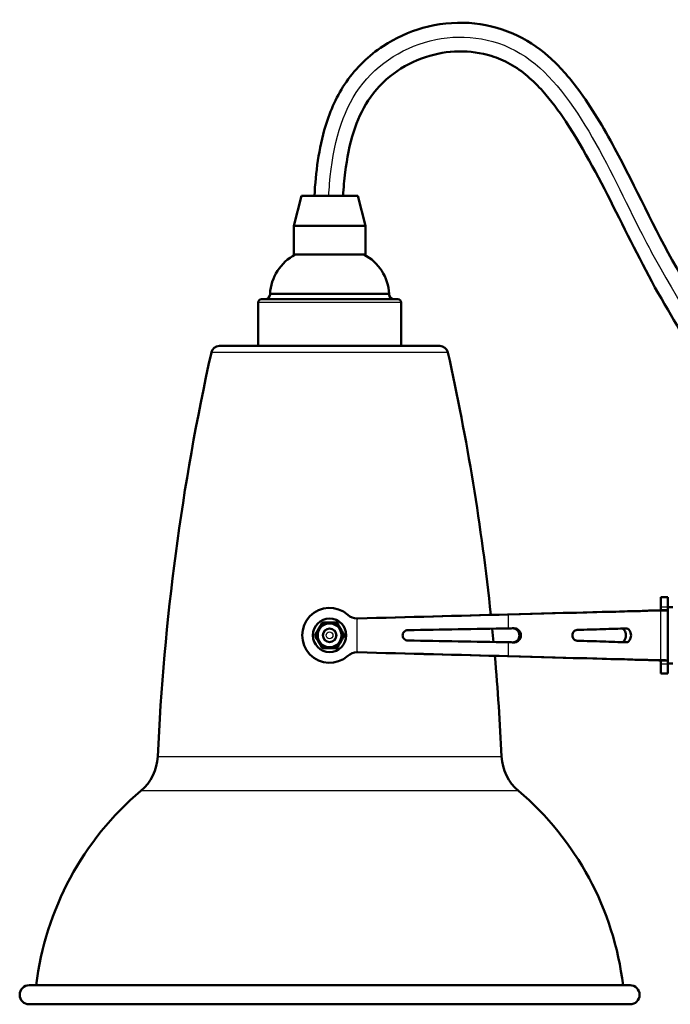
# Model space of a CAD drawing. Header units: millimetres. Extents: x 293 to 805, y 177 to 706.
# Tile 3 of 8: x 558 to 694, y 177 to 383. Entities that reach past the tile are written whole.
import ezdxf

# ---------------------------------------------------------------- set-up
doc = ezdxf.new("R2010")
doc.units = ezdxf.units.MM
doc.header["$LTSCALE"] = 0.75
doc.layers.add('Visible', color=7, linetype='Continuous', lineweight=50)
doc.layers.add('Visible Narrow', color=7, linetype='Continuous', lineweight=25)

msp = doc.modelspace()

# ---------------------------------------------------------------- linework, layer by layer
at = {"layer": 'Visible', "extrusion": (-1, 2.22045e-16, 2.96622e-13)}
for p, q in [((616.87, 346.17), (615.27, 339.87)), ((628.67, 346.17), (630.27, 339.87)), ((615.27, 339.87), (615.27, 333.87)), ((630.27, 339.87), (630.27, 333.87)), ((610.27, 325.61), (610.27, 325.52)), ((635.27, 325.61), (635.27, 325.52)), ((607.77, 323.82), (607.77, 314.72)), ((637.77, 323.82), (637.77, 314.72)), ((693.72, 262.06), (692.22, 262.06)), ((692.22, 259.31, 8.94), (693.72, 259.31, 8.94)), ((694.72, 259.96), (693.72, 259.96)), ((693.72, 259.31, 8.94), (693.72, 248.81, 8.94)), ((692.22, 248.81, 8.94), (693.72, 248.81, 8.94)), ((694.72, 248.16), (693.72, 248.16)), ((693.72, 246.06), (692.22, 246.06))]:
    msp.add_line(p, q, dxfattribs=at)
at = {"layer": 'Visible'}
msp.add_circle((622.77, 254.06, 39.22), 3.5, dxfattribs=at)
at = {"layer": 'Visible', "extrusion": (-2.97905e-13, 8.39025e-17, -1)}
msp.add_circle((-622.77, 254.06, -42.07), 2.5, dxfattribs=at)
at = {"layer": 'Visible', "extrusion": (-2.96622e-13, -2.22045e-16, -1)}
msp.add_circle((-622.77, 254.06, -44), 1.4, dxfattribs=at)
at = {"layer": 'Visible', "extrusion": (-6.24359e-15, -1, 2.22045e-16)}
msp.add_arc((622.77, 0, -346.17), 5.9, 0, 180, dxfattribs=at)
at = {"layer": 'Visible', "extrusion": (-7.32747e-15, -1, 2.22045e-16)}
for centre in [(622.77, 0, -339.87), (622.77, 0, -333.87)]:
    msp.add_arc(centre, 7.5, 0, 180, dxfattribs=at)
at = {"layer": 'Visible', "extrusion": (-2.96622e-13, -2.22045e-16, -1)}
for centre, radius, start, end in [((-620.26, 325.04), 10, 3.3059, 62.0737), ((-625.29, 325.04), 10, 117.9263, 176.6941), ((-608.47, 323.82), 0.7, 0, 90), ((-609.27, 325.52), 1, 180, 270), ((-636.27, 325.52), 1, 270, 0), ((-637.07, 323.82), 0.7, 90, 180), ((-599.67, 312.97), 1.75, 12.5546, 90), ((-645.87, 312.97), 1.75, 90, 167.4454), ((-1077.29, 206.61), 491.06, 2.5721, 12.5546), ((-168.26, 206.61), 491.06, 167.4454, 173.9534), ((-622.77, 254.06, -38.62), 5.75, 228.4194, 131.5806), ((-628.58, 260.6, -38.62), 3, 271.0913, 311.5806), ((-168.26, 206.61), 491.06, 174.2921, 174.6196), ((-628.58, 247.51, -38.62), 3, 48.4194, 88.9087), ((-168.26, 206.61), 491.06, 174.96, 177.4279), ((-576.73, 229.1), 10, 182.5721, 229.7209), ((-668.82, 229.1), 10, 310.2791, 357.4279), ((-624.19, 173.09), 63.42, 6.9158, 49.7209), ((-621.35, 173.09), 63.42, 130.2791, 173.0842), ((-559.77, 178.72), 2, 270, 90), ((-685.77, 178.72), 2, 90, 270)]:
    msp.add_arc(centre, radius, start, end, dxfattribs=at)
at = {"layer": 'Visible', "extrusion": (-7.67529e-15, -1, 2.22045e-16)}
msp.add_arc((622.77, 0, -324.52), 14.3, 0, 180, dxfattribs=at)
at = {"layer": 'Visible', "extrusion": (-5.90639e-15, -1, 2.22045e-16)}
msp.add_arc((622.77, 0, -325.61), 12.5, 0, 180, dxfattribs=at)
at = {"layer": 'Visible', "extrusion": (7.14324e-15, 1, -2.22045e-16)}
msp.add_arc((-622.77, 0, 314.72), 23.1, 0, 180, dxfattribs=at)
at = {"layer": 'Visible', "extrusion": (-1, 2.22045e-16, 2.96622e-13)}
for centre, start, end in [((-254.06, 0, -692.22), 138.5985, 180), ((-254.06, 0, -693.72), 138.5985, 180), ((-254.06, 0, -692.22), 0, 41.4015), ((-254.06, 0, -693.72), 0, 41.4015)]:
    msp.add_arc(centre, 8, start, end, dxfattribs=at)
at = {"layer": 'Visible', "extrusion": (0.02635, -0.999653, -1.44805e-14)}
msp.add_arc((635.09, -189.46, -240.95), 226.58, 81.9846, 89.9659, dxfattribs=at)
at = {"layer": 'Visible', "extrusion": (0.026177, -0.999657, 2.82108e-13)}
msp.add_arc((635.05, -189.46, -241.06), 228.08, 81.9845, 89.9659, dxfattribs=at)
at = {"layer": 'Visible'}
for centre, start, end in [((621.5, 256.26, 41.16), 90, 150), ((624.05, 256.26, 41.16), 30, 90), ((620.23, 254.06, 41.16), 150, 210), ((625.32, 254.06, 41.16), 330, 30), ((621.5, 251.85, 41.16), 210, 270), ((624.05, 251.85, 41.16), 270, 330)]:
    msp.add_arc(centre, 0.5, start, end, dxfattribs=at)
at = {"layer": 'Visible', "extrusion": (-0.000250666, -0.013158, -0.999913)}
msp.add_arc((-628.57, 260.07, -42.16), 3, 268.4997, 271.0915, dxfattribs=at)
at = {"layer": 'Visible', "extrusion": (-0.000250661, -0.013071, -0.999915)}
msp.add_arc((-628.57, 260.05, -40.64), 2.96, 268.4898, 269.9988, dxfattribs=at)
at = {"layer": 'Visible', "extrusion": (0.017253, -0.999848, -0.002631)}
for centre, radius, start, end in [((632.83, -190.01, -244.18), 227.99, 81.983, 87.3296), ((658.54, -7.45, -244.18), 43.63, 80.5365, 81.983)]:
    msp.add_arc(centre, radius, start, end, dxfattribs=at)
at = {"layer": 'Visible', "extrusion": (-0.017253, -0.999848, 0.002631)}
for centre, radius, start, end in [((624.06, -188.68, -263.86), 227.99, 81.983, 87.3296), ((649.77, -6.11, -263.86), 43.63, 80.5365, 81.983)]:
    msp.add_arc(centre, radius, start, end, dxfattribs=at)
at = {"layer": 'Visible', "extrusion": (-0.000250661, 0.013158, -0.999913)}
msp.add_arc((-628.57, 248, -35.48), 3, 88.9085, 91.5003, dxfattribs=at)
at = {"layer": 'Visible', "extrusion": (-0.000250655, 0.013071, -0.999915)}
msp.add_arc((-628.57, 248.02, -34), 2.96, 90.0005, 91.5102, dxfattribs=at)
at = {"layer": 'Visible', "extrusion": (-0.02635, -0.999653, 3.39498e-13)}
msp.add_arc((621.7, -189.46, -266.99), 226.58, 81.9846, 89.9659, dxfattribs=at)
at = {"layer": 'Visible', "extrusion": (-0.026177, -0.999657, 3.24345e-15)}
msp.add_arc((621.75, -189.46, -266.88), 228.08, 81.9845, 89.9659, dxfattribs=at)
at = {"layer": 'Visible', "extrusion": (-6.98912e-15, -1, 2.22045e-16)}
for centre in [(622.77, 0, -180.72), (622.77, 0, -176.72)]:
    msp.add_arc(centre, 63, 0, 180, dxfattribs=at)
at = {"layer": 'Visible', "extrusion": (0.027109, -0.999632, -8.35156e-15)}
msp.add_ellipse((654.23, 258.27, -6.79), major_axis=(-42.11, -1.14, 0), ratio=0.999632, start_param=3.653803, end_param=4.572445, dxfattribs=at)
at = {"layer": 'Visible', "extrusion": (0.026177, -0.999657, -7.83431e-15)}
msp.add_ellipse((654.23, 258.27, -6.79), major_axis=(43.61, 1.14, 0), ratio=0.999657, start_param=0.51221, end_param=1.430853, dxfattribs=at)
at = {"layer": 'Visible', "extrusion": (-0.027109, -0.999632, 7.8497e-15)}
msp.add_ellipse((654.23, 249.84, -6.79), major_axis=(-42.11, 1.14, 0), ratio=0.999632, start_param=3.653803, end_param=4.572445, dxfattribs=at)
at = {"layer": 'Visible', "extrusion": (-0.026177, -0.999657, 7.73336e-15)}
msp.add_ellipse((654.23, 249.84, -6.79), major_axis=(43.61, -1.14, 0), ratio=0.999657, start_param=0.51221, end_param=1.430853, dxfattribs=at)
at = {"layer": 'Visible'}
for points, knots in [([(619.58, 346.17), (619.87, 351.1), (620.48, 356.08), (622.91, 364.07), (624.33, 367.27), (628.33, 373.02), (631, 375.6), (636.55, 379.25), (639.4, 380.54), (645.45, 382.24), (648.77, 382.61), (655.15, 382.21), (658.31, 381.46), (663.92, 379.03), (666.44, 377.36), (670.96, 373.38), (672.99, 371.04), (677.74, 364.7), (680.22, 360.48), (686.98, 347.93), (690.84, 339.34), (701.67, 320.29), (708.5, 309.68), (715.58, 292.51), (717.63, 286.82), (721.23, 277.43), (722.71, 273.71), (725.33, 268.28), (726.28, 266.48), (728.51, 263), (729.8, 261.28), (731.42, 259.96)], [0, 0, 0, 0, 1.48208, 1.48208, 2.505803, 2.505803, 3.582519, 3.582519, 4.498113, 4.498113, 5.470481, 5.470481, 6.416712, 6.416712, 7.303442, 7.303442, 8.222159, 8.222159, 9.681119, 9.681119, 12.499564, 12.499564, 16.253778, 16.253778, 18.06999, 18.06999, 19.268703, 19.268703, 19.878485, 19.878485, 20.506825, 20.506825, 20.506825, 20.506825]), ([(722.87, 260.71), (721, 263.46), (719.48, 266.46), (715.62, 274.99), (713.57, 280.67), (706.57, 299.25), (700.05, 311.55), (685.65, 335.96), (680.26, 349.64), (670.83, 363.98), (669.25, 366.12), (665.51, 370.31), (663.25, 372.35), (659.39, 374.5), (658.05, 375.07), (654.49, 376.18), (652.17, 376.5), (647.52, 376.42), (645.15, 376.01), (640.5, 374.47), (638.19, 373.28), (634.1, 370.21), (632.27, 368.3), (629.56, 364.14), (628.57, 361.92), (626.95, 356.88), (626.4, 354.01), (625.84, 349.49), (625.7, 347.83), (625.6, 346.17)], [0.091237, 0.091237, 0.091237, 0.091237, 1.089653, 1.089653, 2.899959, 2.899959, 7.044833, 7.044833, 11.402028, 11.402028, 12.195913, 12.195913, 13.085813, 13.085813, 13.518499, 13.518499, 14.205209, 14.205209, 14.911403, 14.911403, 15.67319, 15.67319, 16.444679, 16.444679, 17.161728, 17.161728, 18.031374, 18.031374, 18.529494, 18.529494, 18.529494, 18.529494]), ([(692.22, 260.06, 5.29), (692.22, 259.82, 5.56), (692.22, 259.63, 5.87), (692.22, 259.37, 6.56), (692.22, 259.31, 6.91), (692.22, 259.31, 7.28)], [0, 0, 0, 0, 0.001079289, 0.001079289, 0.002158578, 0.002158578, 0.002158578, 0.002158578]), ([(693.72, 260.06, 5.29), (693.72, 259.82, 5.56), (693.72, 259.63, 5.87), (693.72, 259.37, 6.56), (693.72, 259.31, 6.91), (693.72, 259.31, 7.28)], [0, 0, 0, 0, 0.001079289, 0.001079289, 0.002158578, 0.002158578, 0.002158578, 0.002158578]), ([(690.94, 259.27, 13.85), (691.36, 259.28, 13.1), (691.68, 259.29, 12.3), (692.11, 259.3, 10.65), (692.22, 259.31, 9.8), (692.22, 259.31, 8.94)], [-0.512931, -0.512931, -0.512931, -0.512931, -0.2564664, -0.2564664, -0.000001, -0.000001, -0.000001, -0.000001]), ([(692.25, 259.27, 14.58), (692.73, 259.28, 13.72), (693.1, 259.29, 12.81), (693.6, 259.3, 10.91), (693.72, 259.31, 9.93), (693.72, 259.31, 8.94)], [-0.5898635, -0.5898635, -0.5898635, -0.5898635, -0.2949321, -0.2949321, 0, 0, 0, 0]), ([(620.14, 254.9, 41.31), (620.18, 254.98, 41.33), (620.23, 255.07, 41.35), (620.28, 255.15, 41.36), (620.33, 255.24, 41.37), (620.38, 255.32, 41.37), (620.43, 255.41, 41.37), (620.48, 255.5, 41.37), (620.53, 255.58, 41.36), (620.58, 255.67, 41.36), (620.63, 255.75, 41.35), (620.68, 255.84, 41.33), (620.72, 255.92, 41.31)], [0, 0, 0, 0, 0.000297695, 0.000297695, 0.000297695, 0.000594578, 0.000594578, 0.000594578, 0.000892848, 0.000892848, 0.000892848, 0.001189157, 0.001189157, 0.001189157, 0.001189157]), ([(622.18, 256.76, 41.31), (622.28, 256.76, 41.33), (622.38, 256.76, 41.35), (622.48, 256.76, 41.36), (622.58, 256.76, 41.37), (622.67, 256.76, 41.37), (622.77, 256.76, 41.37), (622.87, 256.76, 41.37), (622.97, 256.76, 41.36), (623.07, 256.76, 41.36), (623.17, 256.76, 41.35), (623.27, 256.76, 41.33), (623.36, 256.76, 41.31)], [0, 0, 0, 0, 0.000297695, 0.000297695, 0.000297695, 0.000594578, 0.000594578, 0.000594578, 0.000892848, 0.000892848, 0.000892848, 0.001189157, 0.001189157, 0.001189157, 0.001189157]), ([(624.82, 255.92, 41.31), (624.87, 255.84, 41.33), (624.92, 255.75, 41.35), (624.97, 255.66, 41.36), (625.02, 255.58, 41.37), (625.07, 255.49, 41.37), (625.12, 255.41, 41.37), (625.17, 255.32, 41.37), (625.21, 255.24, 41.36), (625.26, 255.15, 41.36), (625.31, 255.07, 41.35), (625.36, 254.98, 41.33), (625.41, 254.9, 41.31)], [0, 0, 0, 0, 0.000297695, 0.000297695, 0.000297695, 0.000594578, 0.000594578, 0.000594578, 0.000892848, 0.000892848, 0.000892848, 0.001189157, 0.001189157, 0.001189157, 0.001189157]), ([(639.14, 255.14, 38.37), (639, 255.14, 38.38), (638.86, 255.11, 38.39), (638.73, 255.06, 38.39), (638.6, 255, 38.4), (638.49, 254.92, 38.4), (638.39, 254.82, 38.41), (638.29, 254.72, 38.41), (638.21, 254.6, 38.41), (638.16, 254.47, 38.42), (638.1, 254.34, 38.42), (638.08, 254.2, 38.42), (638.08, 254.06, 38.42), (638.08, 253.92, 38.42), (638.1, 253.78, 38.42), (638.16, 253.65, 38.42), (638.18, 253.58, 38.42), (638.22, 253.52, 38.41), (638.26, 253.46, 38.41), (638.29, 253.4, 38.41), (638.34, 253.35, 38.41), (638.39, 253.3, 38.41), (638.49, 253.2, 38.4), (638.6, 253.11, 38.4), (638.73, 253.06, 38.39), (638.86, 253, 38.39), (639, 252.97, 38.38), (639.14, 252.97, 38.37)], [0, 0, 0, 0, 0.000419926, 0.000419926, 0.000419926, 0.000839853, 0.000839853, 0.000839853, 0.001259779, 0.001259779, 0.001259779, 0.001679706, 0.001679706, 0.001679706, 0.002099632, 0.002099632, 0.002099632, 0.002309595, 0.002309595, 0.002309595, 0.002519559, 0.002519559, 0.002519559, 0.002939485, 0.002939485, 0.002939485, 0.003359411, 0.003359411, 0.003359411, 0.003359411]), ([(661.26, 252.59, 34.73), (661.32, 252.59, 34.72), (661.38, 252.6, 34.71), (661.53, 252.63, 34.68), (661.62, 252.65, 34.67), (661.87, 252.76, 34.62), (662.02, 252.86, 34.59), (662.26, 253.1, 34.55), (662.38, 253.26, 34.52), (662.54, 253.66, 34.49), (662.58, 253.86, 34.48), (662.58, 254.3, 34.48), (662.53, 254.5, 34.49), (662.4, 254.81, 34.52), (662.29, 254.97, 34.54), (662.06, 255.21, 34.58), (661.92, 255.33, 34.61), (661.63, 255.46, 34.66), (661.54, 255.49, 34.68), (661.38, 255.52, 34.71), (661.32, 255.52, 34.72), (661.26, 255.53, 34.73)], [0.0109432, 0.0109432, 0.0109432, 0.0109432, 0.0286209, 0.0286209, 0.05716, 0.05716, 0.1118144, 0.1118144, 0.1564752, 0.1564752, 0.1936477, 0.1936477, 0.2388929, 0.2388929, 0.2954453, 0.2954453, 0.3379515, 0.3379515, 0.3569188, 0.3569188, 0.3687365, 0.3687365, 0.3687365, 0.3687365]), ([(661.4, 252.58, 36.22), (661.51, 252.58, 36.21), (661.61, 252.59, 36.19), (661.82, 252.63, 36.15), (661.91, 252.66, 36.14), (662.15, 252.77, 36.09), (662.32, 252.87, 36.06), (662.6, 253.16, 36.01), (662.7, 253.32, 35.99), (662.82, 253.61, 35.97), (662.88, 253.8, 35.95), (662.88, 254.26, 35.95), (662.84, 254.45, 35.96), (662.69, 254.81, 35.99), (662.58, 254.97, 36.01), (662.36, 255.2, 36.05), (662.21, 255.32, 36.08), (661.92, 255.45, 36.14), (661.82, 255.48, 36.15), (661.61, 255.52, 36.19), (661.51, 255.53, 36.21), (661.4, 255.53, 36.22)], [0, 0, 0, 0, 0.031704, 0.031704, 0.0630921, 0.0630921, 0.1096756, 0.1096756, 0.1495317, 0.1495317, 0.1751611, 0.1751611, 0.1959799, 0.1959799, 0.2197949, 0.2197949, 0.2417718, 0.2417718, 0.2525085, 0.2525085, 0.2632454, 0.2632454, 0.2632454, 0.2632454]), ([(674.66, 255.19, 31.74), (674.53, 255.18, 31.81), (674.4, 255.16, 31.87), (674.16, 255.04, 32), (674.06, 254.95, 32.05), (673.87, 254.74, 32.15), (673.8, 254.62, 32.18), (673.7, 254.35, 32.23), (673.68, 254.21, 32.24), (673.68, 253.91, 32.24), (673.7, 253.76, 32.23), (673.8, 253.49, 32.18), (673.87, 253.38, 32.15), (674.06, 253.16, 32.05), (674.16, 253.07, 32), (674.4, 252.96, 31.87), (674.53, 252.93, 31.81), (674.66, 252.92, 31.74)], [0, 0, 0, 0, 0.044882, 0.044882, 0.0874935, 0.0874935, 0.1250769, 0.1250769, 0.1651714, 0.1651714, 0.2053385, 0.2053385, 0.2430344, 0.2430344, 0.2853672, 0.2853672, 0.3296744, 0.3296744, 0.3296744, 0.3296744]), ([(684.93, 255.52, 24.18), (683.42, 255.46, 25.68), (681.79, 255.41, 27.07), (678.36, 255.3, 29.6), (676.55, 255.24, 30.74), (674.66, 255.19, 31.74)], [-1.280579, -1.280579, -1.280579, -1.280579, -0.64029, -0.64029, -0.000001, -0.000001, -0.000001, -0.000001]), ([(684.1, 252.63, 22.89), (684.16, 252.64, 22.83), (684.22, 252.67, 22.77), (684.39, 252.77, 22.6), (684.5, 252.87, 22.49), (684.66, 253.11, 22.32), (684.75, 253.26, 22.23), (684.86, 253.66, 22.11), (684.89, 253.86, 22.08), (684.89, 254.3, 22.08), (684.85, 254.49, 22.12), (684.76, 254.81, 22.21), (684.69, 254.97, 22.29), (684.53, 255.2, 22.46), (684.43, 255.32, 22.56), (684.23, 255.44, 22.76), (684.17, 255.47, 22.83), (684.1, 255.49, 22.89)], [0.0325204, 0.0325204, 0.0325204, 0.0325204, 0.0578487, 0.0578487, 0.111691, 0.111691, 0.1556352, 0.1556352, 0.1921236, 0.1921236, 0.2366173, 0.2366173, 0.2923723, 0.2923723, 0.3339549, 0.3339549, 0.3511001, 0.3511001, 0.3511001, 0.3511001]), ([(684.93, 252.6, 24.18), (685.01, 252.59, 24.11), (685.08, 252.6, 24.03), (685.23, 252.64, 23.88), (685.3, 252.67, 23.81), (685.46, 252.78, 23.65), (685.58, 252.87, 23.52), (685.78, 253.17, 23.32), (685.85, 253.33, 23.24), (685.95, 253.67, 23.14), (685.98, 253.85, 23.11), (685.98, 254.26, 23.11), (685.95, 254.44, 23.14), (685.85, 254.81, 23.25), (685.77, 254.97, 23.33), (685.61, 255.2, 23.49), (685.51, 255.31, 23.6), (685.3, 255.44, 23.81), (685.23, 255.47, 23.88), (685.08, 255.51, 24.03), (685.01, 255.52, 24.11), (684.93, 255.52, 24.18)], [0, 0, 0, 0, 0.0319728, 0.0319728, 0.0636277, 0.0636277, 0.107057, 0.107057, 0.1429342, 0.1429342, 0.1772204, 0.1772204, 0.211281, 0.211281, 0.2517705, 0.2517705, 0.2920913, 0.2920913, 0.3123427, 0.3123427, 0.3325869, 0.3325869, 0.3325869, 0.3325869]), ([(620.72, 252.19, 41.31), (620.68, 252.28, 41.33), (620.63, 252.36, 41.35), (620.58, 252.45, 41.36), (620.53, 252.53, 41.37), (620.48, 252.62, 41.37), (620.43, 252.7, 41.37), (620.38, 252.79, 41.37), (620.33, 252.88, 41.36), (620.28, 252.96, 41.36), (620.23, 253.05, 41.35), (620.18, 253.13, 41.33), (620.14, 253.21, 41.31)], [0, 0, 0, 0, 0.000297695, 0.000297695, 0.000297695, 0.000594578, 0.000594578, 0.000594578, 0.000892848, 0.000892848, 0.000892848, 0.001189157, 0.001189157, 0.001189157, 0.001189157]), ([(625.41, 253.21, 41.31), (625.36, 253.13, 41.33), (625.31, 253.05, 41.35), (625.26, 252.96, 41.36), (625.21, 252.87, 41.37), (625.16, 252.79, 41.37), (625.11, 252.7, 41.37), (625.07, 252.62, 41.37), (625.02, 252.53, 41.36), (624.97, 252.45, 41.36), (624.92, 252.36, 41.35), (624.87, 252.28, 41.33), (624.82, 252.19, 41.31)], [0, 0, 0, 0, 0.000297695, 0.000297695, 0.000297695, 0.000594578, 0.000594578, 0.000594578, 0.000892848, 0.000892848, 0.000892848, 0.001189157, 0.001189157, 0.001189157, 0.001189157]), ([(684.93, 252.6, 24.18), (683.42, 252.65, 25.68), (681.79, 252.71, 27.07), (678.36, 252.82, 29.6), (676.55, 252.87, 30.74), (674.66, 252.92, 31.74)], [0, 0, 0, 0, 0.64028, 0.64028, 1.280559, 1.280559, 1.280559, 1.280559]), ([(623.36, 251.35, 41.31), (623.27, 251.35, 41.33), (623.17, 251.35, 41.35), (623.07, 251.35, 41.36), (622.97, 251.35, 41.37), (622.87, 251.35, 41.37), (622.77, 251.35, 41.37), (622.67, 251.35, 41.37), (622.57, 251.35, 41.36), (622.48, 251.35, 41.36), (622.38, 251.35, 41.35), (622.28, 251.35, 41.33), (622.18, 251.35, 41.31)], [0, 0, 0, 0, 0.000297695, 0.000297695, 0.000297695, 0.000594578, 0.000594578, 0.000594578, 0.000892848, 0.000892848, 0.000892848, 0.001189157, 0.001189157, 0.001189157, 0.001189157]), ([(692.22, 248.81, 8.94), (692.22, 248.81, 9.8), (692.11, 248.81, 10.65), (691.68, 248.82, 12.3), (691.36, 248.83, 13.1), (690.94, 248.85, 13.85)], [-0.512932, -0.512932, -0.512932, -0.512932, -0.2564661, -0.2564661, -0.000001, -0.000001, -0.000001, -0.000001]), ([(692.22, 248.81, 7.28), (692.22, 248.81, 6.91), (692.22, 248.74, 6.56), (692.22, 248.48, 5.87), (692.22, 248.3, 5.56), (692.22, 248.06, 5.29)], [0, 0, 0, 0, 0.00107928, 0.00107928, 0.002158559, 0.002158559, 0.002158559, 0.002158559]), ([(693.72, 248.81, 8.94), (693.72, 248.81, 9.93), (693.6, 248.81, 10.91), (693.1, 248.82, 12.81), (692.73, 248.83, 13.72), (692.25, 248.85, 14.58)], [-0.5898644, -0.5898644, -0.5898644, -0.5898644, -0.2949319, -0.2949319, 0, 0, 0, 0]), ([(693.72, 248.81, 7.28), (693.72, 248.81, 6.91), (693.72, 248.74, 6.56), (693.72, 248.48, 5.87), (693.72, 248.3, 5.56), (693.72, 248.06, 5.29)], [0, 0, 0, 0, 0.00107928, 0.00107928, 0.002158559, 0.002158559, 0.002158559, 0.002158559])]:
    msp.add_open_spline(points, degree=3, knots=knots, dxfattribs=at)
for points in [[(620.72, 255.92, 41.31), (620.84, 256.12, 41.26), (620.95, 256.31, 41.2), (621.07, 256.51, 41.16)], [(621.5, 256.76, 41.16), (621.73, 256.76, 41.2), (621.96, 256.76, 41.26), (622.18, 256.76, 41.31)], [(623.36, 256.76, 41.31), (623.59, 256.76, 41.26), (623.82, 256.76, 41.2), (624.05, 256.76, 41.16)], [(624.48, 256.51, 41.16), (624.59, 256.31, 41.2), (624.71, 256.12, 41.26), (624.82, 255.92, 41.31)], [(619.79, 254.31, 41.16), (619.91, 254.51, 41.2), (620.02, 254.7, 41.26), (620.14, 254.9, 41.31)], [(625.41, 254.9, 41.31), (625.52, 254.7, 41.26), (625.64, 254.51, 41.2), (625.75, 254.31, 41.16)], [(620.14, 253.21, 41.31), (620.02, 253.41, 41.26), (619.91, 253.61, 41.2), (619.79, 253.81, 41.16)], [(621.07, 251.6, 41.16), (620.95, 251.8, 41.2), (620.84, 252, 41.26), (620.72, 252.19, 41.31)], [(624.82, 252.19, 41.31), (624.71, 252, 41.26), (624.59, 251.8, 41.2), (624.48, 251.6, 41.16)], [(625.75, 253.81, 41.16), (625.64, 253.61, 41.2), (625.52, 253.41, 41.26), (625.41, 253.21, 41.31)], [(622.18, 251.35, 41.31), (621.96, 251.35, 41.26), (621.73, 251.35, 41.2), (621.5, 251.35, 41.16)], [(624.05, 251.35, 41.16), (623.82, 251.35, 41.2), (623.59, 251.35, 41.26), (623.36, 251.35, 41.31)]]:
    msp.add_open_spline(points, degree=3, dxfattribs=at)
at = {"layer": 'Visible Narrow', "extrusion": (-1, 2.22045e-16, 2.96622e-13)}
for p, q in [((692.22, 260.06, 5.29), (693.72, 260.06, 5.29)), ((660.11, 258.43, 34.91), (660.31, 258.43, 36.39)), ((660.31, 255.51, 36.39), (660.31, 258.43, 36.39)), ((690.94, 259.27, 13.85), (692.25, 259.27, 14.58)), ((692.25, 248.85, 14.58), (692.25, 259.27, 14.58)), ((628.52, 250.51, 38.62), (628.52, 257.6, 38.62)), ((628.66, 257.6, 37.12), (628.66, 257.6, 38.62)), ((660.31, 249.68, 36.39), (660.31, 252.6, 36.39)), ((628.66, 250.51, 37.12), (628.66, 250.51, 38.62)), ((660.11, 249.68, 34.91), (660.31, 249.68, 36.39)), ((690.94, 248.85, 13.85), (692.25, 248.85, 14.58)), ((692.22, 248.06, 5.29), (693.72, 248.06, 5.29))]:
    msp.add_line(p, q, dxfattribs=at)
at = {"layer": 'Visible Narrow'}
for centre, radius in [((622.77, 254.06, 43.07), 1.5), ((622.77, 254.06, 44.7), 0.7)]:
    msp.add_circle(centre, radius, dxfattribs=at)
at = {"layer": 'Visible Narrow', "extrusion": (-5.90639e-15, -1, 2.22045e-16)}
msp.add_arc((622.77, 0, -325.52), 12.5, 0, 180, dxfattribs=at)
at = {"layer": 'Visible Narrow', "extrusion": (-6.73535e-15, -1, 2.22045e-16)}
msp.add_arc((622.77, 0, -323.82), 15, 0, 180, dxfattribs=at)
at = {"layer": 'Visible Narrow', "extrusion": (-6.66667e-15, -1, 2.22045e-16)}
msp.add_arc((622.77, 0, -313.35), 24.81, 0, 180, dxfattribs=at)
at = {"layer": 'Visible Narrow', "extrusion": (-0.488412, -0.845954, 0.214048)}
for centre, start, end in [((410.1, 154.22, -510.82), 128.6822, 180), ((414.51, 154.22, -510.82), 360, 51.3178)]:
    msp.add_arc(centre, 0.5, start, end, dxfattribs=at)
at = {"layer": 'Visible Narrow', "extrusion": (-0.493144, -0.85415, 0.165034)}
for centre, start, end in [((410.1, 128.51, -518.58), 105.9524, 180), ((414.51, 128.51, -518.58), 360, 74.0476)]:
    msp.add_arc(centre, 0.5, start, end, dxfattribs=at)
at = {"layer": 'Visible Narrow', "extrusion": (0.986288, 6.98976e-14, 0.165034)}
msp.add_arc((256.26, -61.97, 619.77), 0.5, 0, 74.0476, dxfattribs=at)
at = {"layer": 'Visible Narrow', "extrusion": (-0.976823, -2.77245e-12, -0.214048)}
msp.add_arc((-256.26, -92.82, -616.61), 0.5, 128.6822, 180, dxfattribs=at)
at = {"layer": 'Visible Narrow', "extrusion": (-0.966071, -0.258275, 4.18121e-13)}
msp.add_arc((-87.39, 41.92, -667.26), 0.3, 310.312, 0, dxfattribs=at)
at = {"layer": 'Visible Narrow', "extrusion": (-0.976823, -5.03971e-13, 0.214048)}
msp.add_arc((-256.26, 173.78, -600.07), 0.5, 128.6822, 180, dxfattribs=at)
at = {"layer": 'Visible Narrow', "extrusion": (-0.966071, 0.258275, 4.79552e-14)}
msp.add_arc((-409.08, 41.92, -536.03), 0.3, 310.312, 0, dxfattribs=at)
at = {"layer": 'Visible Narrow', "extrusion": (-0.986288, 1.70252e-13, 0.165034)}
msp.add_arc((-256.26, 143.59, -608.7), 0.5, 105.9524, 180, dxfattribs=at)
at = {"layer": 'Visible Narrow', "extrusion": (0.493144, -0.85415, 0.165034)}
for centre, start, end in [((668.57, 25.73, 95.65), 360, 74.0476), ((664.16, 25.73, 95.65), 105.9524, 180)]:
    msp.add_arc(centre, 0.5, start, end, dxfattribs=at)
at = {"layer": 'Visible Narrow', "extrusion": (-0.488412, 0.845954, -0.214048)}
for centre, start, end in [((-668.57, 20.92, -97.52), 128.6822, 180), ((-664.16, 20.92, -97.52), 0, 51.3178)]:
    msp.add_arc(centre, 0.5, start, end, dxfattribs=at)
at = {"layer": 'Visible Narrow', "extrusion": (0.493144, 0.85415, 0.165034)}
for centre, start, end in [((-410.1, -46.89, 529.66), 0, 74.0476), ((-414.51, -46.89, 529.66), 105.9524, 180)]:
    msp.add_arc(centre, 0.5, start, end, dxfattribs=at)
at = {"layer": 'Visible Narrow', "extrusion": (-0.488412, -0.845954, -0.214048)}
for centre, start, end in [((410.1, -73.27, -527.36), 128.6822, 180), ((414.51, -73.27, -527.36), 0, 51.3178)]:
    msp.add_arc(centre, 0.5, start, end, dxfattribs=at)
at = {"layer": 'Visible Narrow', "extrusion": (-0.259363, -0.96578, -2.45909e-14)}
msp.add_arc((532.77, 41.92, -406.89), 0.3, 310.312, 0, dxfattribs=at)
at = {"layer": 'Visible Narrow', "extrusion": (-0.706708, -0.707505, 1.89188e-13)}
msp.add_arc((258.27, 41.92, -619.86), 0.3, 310.312, 0, dxfattribs=at)
at = {"layer": 'Visible Narrow', "extrusion": (-0.706708, 0.707505, 3.69756e-13)}
msp.add_arc((-622.96, 41.92, -260.37), 0.3, 310.312, 0, dxfattribs=at)
at = {"layer": 'Visible Narrow', "extrusion": (0.259363, -0.96578, -1.39191e-13)}
msp.add_arc((670.15, 41.92, -83.84), 0.3, 180, 229.688, dxfattribs=at)
at = {"layer": 'Visible Narrow', "extrusion": (-0.488412, 0.845954, 0.214048)}
for centre, start, end in [((-668.57, 60.04, -80.98), 128.6822, 180), ((-664.16, 60.04, -80.98), 0, 51.3178)]:
    msp.add_arc(centre, 0.5, start, end, dxfattribs=at)
at = {"layer": 'Visible Narrow', "extrusion": (-0.493144, 0.85415, 0.165034)}
for centre, start, end in [((-668.57, 55.89, -84.58), 105.9524, 180), ((-664.16, 55.89, -84.58), 0, 74.0476)]:
    msp.add_arc(centre, 0.5, start, end, dxfattribs=at)
at = {"layer": 'Visible Narrow', "extrusion": (0.259363, -0.96578, 2.64076e-14)}
msp.add_arc((664.55, 41.92, -83.84), 0.3, 310.312, 0, dxfattribs=at)
at = {"layer": 'Visible Narrow', "extrusion": (-0.706708, 0.707505, 1.64278e-13)}
msp.add_arc((-617.36, 41.92, -260.37), 0.3, 180, 229.688, dxfattribs=at)
at = {"layer": 'Visible Narrow', "extrusion": (-0.706708, -0.707505, 3.61571e-13)}
msp.add_arc((263.87, 41.92, -619.86), 0.3, 180, 229.688, dxfattribs=at)
at = {"layer": 'Visible Narrow', "extrusion": (-0.259363, -0.96578, 1.36631e-13)}
msp.add_arc((538.37, 41.92, -406.89), 0.3, 180, 229.688, dxfattribs=at)
at = {"layer": 'Visible Narrow', "extrusion": (0.986288, -1.6938e-13, 0.165034)}
msp.add_arc((251.85, -61.97, 619.77), 0.5, 105.9524, 180, dxfattribs=at)
at = {"layer": 'Visible Narrow', "extrusion": (-0.966071, 0.258275, 5.02916e-13)}
msp.add_arc((-403.48, 41.92, -536.03), 0.3, 180, 229.688, dxfattribs=at)
at = {"layer": 'Visible Narrow', "extrusion": (-0.976823, 1.50391e-13, -0.214048)}
msp.add_arc((-251.85, -92.82, -616.61), 0.5, 360, 51.3178, dxfattribs=at)
at = {"layer": 'Visible Narrow', "extrusion": (-0.976823, 1.50486e-13, 0.214048)}
msp.add_arc((-251.85, 173.78, -600.07), 0.5, 0, 51.3178, dxfattribs=at)
at = {"layer": 'Visible Narrow', "extrusion": (-0.966071, -0.258275, 7.01993e-14)}
msp.add_arc((-81.79, 41.92, -667.26), 0.3, 180, 229.688, dxfattribs=at)
at = {"layer": 'Visible Narrow', "extrusion": (-0.986288, -7.86191e-14, 0.165034)}
msp.add_arc((-251.85, 143.59, -608.7), 0.5, 0, 74.0476, dxfattribs=at)
at = {"layer": 'Visible Narrow', "extrusion": (7.11976e-15, 1, -2.22045e-16)}
msp.add_arc((-622.77, 0, 228.65), 36.05, 0, 180, dxfattribs=at)
at = {"layer": 'Visible Narrow', "extrusion": (-6.95428e-15, -1, 2.22045e-16)}
msp.add_arc((622.77, 0, -221.47), 39.58, 0, 180, dxfattribs=at)
at = {"layer": 'Visible Narrow'}
for points, knots in [([(622.59, 346.17, 3), (622.64, 347.03, 3), (623.3, 356.31, 3), (629.14, 377.51, 3), (667.16, 386.66, 3), (682.68, 348.53, 3), (696.27, 323.19, 3), (712.13, 300.18, 3), (719.64, 268.45, 3), (727.5, 259.6, 3)], [0.0786288, 0.0786288, 0.0786288, 0.0786288, 0.0854084, 0.1528882, 0.2921052, 0.4240066, 0.4375, 0.5481094, 0.7355925, 0.7355925, 0.7355925, 0.7355925]), ([(623.45, 256.57, 41.69), (623.33, 256.59, 41.7), (623.22, 256.61, 41.7), (623.1, 256.62, 41.7), (623, 256.63, 41.7), (622.88, 256.63, 41.7), (622.77, 256.63, 41.7), (622.66, 256.63, 41.7), (622.55, 256.63, 41.7), (622.44, 256.62, 41.7), (622.33, 256.61, 41.7), (622.21, 256.6, 41.7), (622.1, 256.57, 41.69)], [0, 0, 0, 0, 0.000344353, 0.000344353, 0.000344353, 0.000674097, 0.000674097, 0.000674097, 0.001005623, 0.001005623, 0.001005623, 0.001352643, 0.001352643, 0.001352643, 0.001352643]), ([(620.93, 255.9, 41.69), (620.85, 255.81, 41.7), (620.78, 255.72, 41.7), (620.72, 255.63, 41.7), (620.66, 255.54, 41.7), (620.6, 255.44, 41.7), (620.54, 255.35, 41.7), (620.49, 255.25, 41.7), (620.44, 255.15, 41.7), (620.39, 255.05, 41.7), (620.34, 254.95, 41.7), (620.29, 254.84, 41.7), (620.26, 254.73, 41.69)], [0, 0, 0, 0, 0.000344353, 0.000344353, 0.000344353, 0.000674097, 0.000674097, 0.000674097, 0.001005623, 0.001005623, 0.001005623, 0.001352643, 0.001352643, 0.001352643, 0.001352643]), ([(625.29, 254.73, 41.69), (625.25, 254.84, 41.7), (625.21, 254.95, 41.7), (625.16, 255.05, 41.7), (625.11, 255.15, 41.7), (625.06, 255.25, 41.7), (625.01, 255.34, 41.7), (624.95, 255.44, 41.7), (624.89, 255.53, 41.7), (624.83, 255.62, 41.7), (624.76, 255.72, 41.7), (624.69, 255.81, 41.7), (624.62, 255.9, 41.69)], [0, 0, 0, 0, 0.000344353, 0.000344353, 0.000344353, 0.000674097, 0.000674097, 0.000674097, 0.001005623, 0.001005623, 0.001005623, 0.001352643, 0.001352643, 0.001352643, 0.001352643]), ([(620.26, 253.38, 41.69), (620.29, 253.27, 41.7), (620.34, 253.17, 41.7), (620.39, 253.06, 41.7), (620.43, 252.96, 41.7), (620.49, 252.86, 41.7), (620.54, 252.77, 41.7), (620.6, 252.67, 41.7), (620.65, 252.58, 41.7), (620.72, 252.49, 41.7), (620.78, 252.39, 41.7), (620.85, 252.3, 41.7), (620.93, 252.21, 41.69)], [0, 0, 0, 0, 0.000344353, 0.000344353, 0.000344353, 0.000674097, 0.000674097, 0.000674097, 0.001005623, 0.001005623, 0.001005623, 0.001352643, 0.001352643, 0.001352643, 0.001352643]), ([(624.62, 252.21, 41.69), (624.69, 252.3, 41.7), (624.76, 252.39, 41.7), (624.83, 252.49, 41.7), (624.89, 252.58, 41.7), (624.95, 252.67, 41.7), (625, 252.77, 41.7), (625.06, 252.86, 41.7), (625.11, 252.96, 41.7), (625.16, 253.06, 41.7), (625.21, 253.16, 41.7), (625.25, 253.27, 41.7), (625.29, 253.38, 41.69)], [0, 0, 0, 0, 0.000344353, 0.000344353, 0.000344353, 0.000674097, 0.000674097, 0.000674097, 0.001005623, 0.001005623, 0.001005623, 0.001352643, 0.001352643, 0.001352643, 0.001352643]), ([(622.1, 251.54, 41.69), (622.21, 251.52, 41.7), (622.33, 251.5, 41.7), (622.44, 251.49, 41.7), (622.55, 251.48, 41.7), (622.66, 251.48, 41.7), (622.77, 251.48, 41.7), (622.88, 251.48, 41.7), (622.99, 251.48, 41.7), (623.1, 251.49, 41.7), (623.22, 251.5, 41.7), (623.33, 251.52, 41.7), (623.45, 251.54, 41.69)], [0, 0, 0, 0, 0.000344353, 0.000344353, 0.000344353, 0.000674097, 0.000674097, 0.000674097, 0.001005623, 0.001005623, 0.001005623, 0.001352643, 0.001352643, 0.001352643, 0.001352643])]:
    msp.add_open_spline(points, degree=3, knots=knots, dxfattribs=at)
for points in [[(621.42, 256.4, 41.64), (621.24, 256.24, 41.65), (621.08, 256.08, 41.67), (620.93, 255.9, 41.69)], [(622.1, 256.57, 41.69), (621.87, 256.53, 41.67), (621.64, 256.47, 41.65), (621.42, 256.4, 41.64)], [(624.13, 256.4, 41.64), (623.9, 256.47, 41.65), (623.68, 256.53, 41.67), (623.45, 256.57, 41.69)], [(624.62, 255.9, 41.69), (624.47, 256.08, 41.67), (624.3, 256.24, 41.65), (624.13, 256.4, 41.64)], [(620.26, 254.73, 41.69), (620.18, 254.51, 41.67), (620.11, 254.29, 41.65), (620.07, 254.06, 41.64)], [(620.07, 254.06, 41.64), (620.11, 253.83, 41.65), (620.18, 253.6, 41.67), (620.26, 253.38, 41.69)], [(625.48, 254.06, 41.64), (625.43, 254.29, 41.65), (625.37, 254.51, 41.67), (625.29, 254.73, 41.69)], [(625.29, 253.38, 41.69), (625.37, 253.6, 41.67), (625.43, 253.83, 41.65), (625.48, 254.06, 41.64)], [(620.93, 252.21, 41.69), (621.08, 252.03, 41.67), (621.24, 251.87, 41.65), (621.42, 251.71, 41.64)], [(624.13, 251.71, 41.64), (624.3, 251.87, 41.65), (624.47, 252.03, 41.67), (624.62, 252.21, 41.69)], [(621.42, 251.71, 41.64), (621.64, 251.64, 41.65), (621.87, 251.58, 41.67), (622.1, 251.54, 41.69)], [(623.45, 251.54, 41.69), (623.68, 251.58, 41.67), (623.9, 251.64, 41.65), (624.13, 251.71, 41.64)]]:
    msp.add_open_spline(points, degree=3, dxfattribs=at)

doc.saveas('drawing.dxf')
